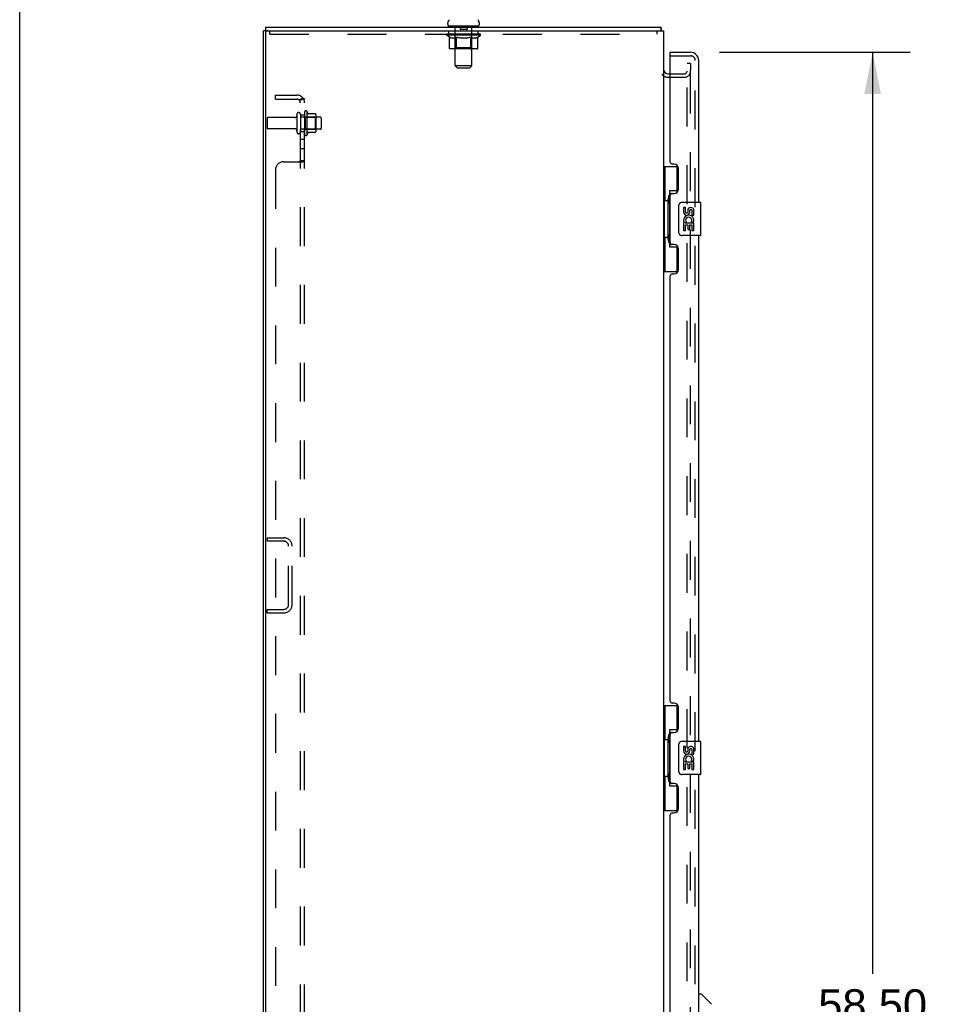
# Model space of a CAD drawing. Header units: inches. Extents: x 0 to 212, y 0 to 137.
# Tile 5 of 31: x 0 to 28, y 76 to 106. Entities that reach past the tile are written whole.
import ezdxf

# ---------------------------------------------------------------- set-up
doc = ezdxf.new("R2010")
doc.units = ezdxf.units.IN
doc.header["$LTSCALE"] = 11.654639
doc.header["$MEASUREMENT"] = 0
doc.linetypes.add('HIDDEN', pattern=[0.2, 0.1, -0.1])
doc.layers.get('0').update_dxf_attribs({"linetype": 'CONTINUOUS'})
for name, color, linetype in [('DEFAULT_2', 8, 'HIDDEN'), ('DIMENSIONS', 7, 'CONTINUOUS'), ('MAIN_OR_RIGHT_DOOR_ASSEMBLY', 7, 'CONTINUOUS'), ('SECONDARY_OR_LEFT_DOOR_ASSEMBLY', 7, 'CONTINUOUS'), ('SUBPANEL', 7, 'CONTINUOUS')]:
    doc.layers.add(name, color=color, linetype=linetype)
doc.styles.get("Standard").update_dxf_attribs({"font": 'arial.ttf'})
doc.dimstyles.new('DIMSTYLE_1', dxfattribs={"dimtxt": 0.934864, "dimasz": 1.246485, "dimexe": 0.09, "dimexo": 0.07, "dimgap": 0.0375, "dimtad": 0, "dimtih": 1, "dimtoh": 1, "dimzin": 4, "dimdsep": 46, "dimtxsty": 'Standard', "dimblk": '_FILLED', "dimblk1": '_FILLED', "dimblk2": '_FILLED', "dimcen": 0.09, "dimazin": 1, "dimtfac": 1, "dimtdec": 3, "dimtofl": 0, "dimtmove": 0, "dimatfit": 3, "dimldrblk": '_FILLED', "dimfxl": 0, "dimtolj": 1, "dimtzin": 4, "dimarcsym": 0})

# ---------------------------------------------------------------- blocks, each defined once
blk = doc.blocks.new('_FILLED')
at = {"color": 0, "linetype": 'ByBlock'}
blk.add_solid([(0, 0), (-1, 0.2), (-1, -0.2)], dxfattribs=at)
blk = doc.blocks.new('*D12')
at = {"layer": 'DIMENSIONS', "color": 2, "linetype": 'Continuous'}
for p, q in [((21.005, 104.733), (26.72, 104.733)), ((25.599, 104.733), (25.599, 77.096)), ((25.599, 46.233), (25.599, 73.824)), ((21.005, 46.233), (26.72, 46.233))]:
    blk.add_line(p, q, dxfattribs=at)
at = {"layer": 'DIMENSIONS', "color": 2, "linetype": 'Continuous', "xscale": 1.2464854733, "yscale": 1.2464854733, "zscale": 1.2464854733}
for p, rotation in [((25.599, 104.733), 90), ((25.599, 46.233), 270)]:
    blk.add_blockref('_FILLED', p, dxfattribs=dict(at, rotation=rotation))
at = {"layer": 'DIMENSIONS', "color": 2, "linetype": 'Continuous', "insert": (25.599, 76.629), "char_height": 0.9349, "width": 4.78206, "attachment_point": 2, "line_spacing_factor": 0.9}
blk.add_mtext('58.50\\PDOORS', dxfattribs=at)

msp = doc.modelspace()

# ---------------------------------------------------------------- linework, layer by layer
at = {"color": 7, "linetype": 'Continuous'}
for p, q in [((0, 0), (0, 137.113)), ((7.373, 105.483), (7.373, 105.379)), ((7.373, 105.483), (19.244, 105.483)), ((12.846, 105.573), (12.846, 105.611)), ((12.884, 105.513), (12.884, 105.483)), ((13.759, 105.513), (12.884, 105.513)), ((13.759, 105.513), (13.759, 105.483)), ((13.796, 105.573), (13.796, 105.611)), ((19.244, 105.483), (19.244, 105.379)), ((19.258, 105.437), (19.256, 105.452)), ((7.373, 105.379), (7.321, 105.379)), ((19.271, 105.386), (19.261, 105.379)), ((19.464, 104.087), (19.525, 104.087))]:
    msp.add_line(p, q, dxfattribs=at)
at = {"color": 3, "linetype": 'Continuous'}
for p, q in [((7.321, 45.587), (7.321, 105.379)), ((7.373, 105.379), (19.321, 105.379)), ((7.373, 105.316), (7.373, 45.649)), ((19.321, 105.379), (19.321, 45.587))]:
    msp.add_line(p, q, dxfattribs=at)
at = {"color": 7, "linetype": 'Continuous'}
for points in [[(19.256, 105.452), (19.256, 105.457), (19.255, 105.461), (19.255, 105.465), (19.254, 105.469), (19.253, 105.472), (19.253, 105.474), (19.252, 105.477), (19.251, 105.479), (19.249, 105.481), (19.248, 105.482), (19.247, 105.482), (19.246, 105.483), (19.244, 105.483)], [(19.271, 105.386), (19.269, 105.388), (19.268, 105.391), (19.266, 105.394), (19.265, 105.398), (19.263, 105.402), (19.262, 105.407), (19.261, 105.412), (19.26, 105.417), (19.259, 105.422), (19.259, 105.427), (19.258, 105.432), (19.258, 105.437)]]:
    msp.add_lwpolyline(points, dxfattribs=at)
for centre, radius, start, end in [((12.971, 105.611), 0.125, 126.7414, 180), ((12.906, 105.573), 0.06, 180, 270), ((13.736, 105.573), 0.06, 270, 360), ((13.671, 105.611), 0.125, 0, 53.2586), ((19.075, 105.236), 0.246, 35.3305, 37.3941), ((19.464, 104.229), 0.142, 180, 270)]:
    msp.add_arc(centre, radius, start, end, dxfattribs=at)
at = {"color": 3, "linetype": 'Continuous'}
msp.add_arc((7.436, 105.316), 0.0625, 90, 180, dxfattribs=at)
at = {"layer": 'DEFAULT_2', "color": 8, "linetype": 'HIDDEN'}
for p, q in [((13.071, 105.513), (13.071, 105.483)), ((13.072, 104.323), (13.072, 105.483)), ((13.216, 105.503), (13.216, 105.423)), ((13.426, 105.503), (13.426, 105.423)), ((13.57, 104.323), (13.57, 105.483)), ((13.571, 105.513), (13.571, 105.483)), ((7.509, 105.275), (7.509, 105.379)), ((7.509, 105.275), (19.134, 105.275)), ((12.815, 105.243), (12.815, 105.28)), ((12.895, 105.187), (12.815, 105.243)), ((13.828, 105.243), (12.815, 105.243)), ((12.823, 105.275), (12.823, 105.28)), ((12.83, 105.272), (12.83, 105.275)), ((12.83, 105.272), (13.813, 105.272)), ((12.837, 105.272), (12.837, 105.275)), ((12.838, 105.272), (12.838, 105.275)), ((12.846, 105.275), (12.846, 105.28)), ((12.859, 105.272), (12.859, 105.275)), ((12.86, 105.272), (12.86, 105.275)), ((12.883, 105.275), (12.883, 105.28)), ((12.884, 105.275), (12.884, 105.379)), ((12.895, 105.272), (12.895, 105.275)), ((12.895, 104.863), (12.895, 105.187)), ((12.895, 105.187), (12.906, 105.18)), ((12.897, 105.272), (12.897, 105.275)), ((13.06, 105.274), (12.899, 105.274)), ((12.917, 105.173), (12.906, 105.18)), ((12.928, 105.167), (12.917, 105.173)), ((12.938, 105.162), (12.927, 105.167)), ((12.934, 105.275), (12.934, 105.28)), ((12.935, 105.272), (12.935, 105.274)), ((12.935, 105.272), (12.935, 105.274)), ((12.938, 105.272), (12.938, 105.274)), ((12.949, 105.157), (12.938, 105.162)), ((12.943, 105.272), (12.943, 105.275)), ((12.943, 105.272), (12.943, 105.274)), ((12.946, 105.272), (12.946, 105.275)), ((12.949, 105.272), (12.949, 105.275)), ((12.96, 105.153), (12.949, 105.157)), ((12.952, 105.272), (12.952, 105.274)), ((13.043, 105.153), (12.96, 105.153)), ((12.964, 105.272), (12.964, 105.274)), ((12.978, 105.272), (12.978, 105.274)), ((12.979, 105.272), (12.979, 105.277)), ((12.995, 105.272), (12.995, 105.274)), ((12.996, 105.275), (12.996, 105.28)), ((13.004, 105.272), (13.004, 105.275)), ((13.007, 105.272), (13.007, 105.275)), ((13.014, 105.272), (13.014, 105.274)), ((13.023, 105.272), (13.023, 105.278)), ((13.036, 105.272), (13.036, 105.274)), ((13.038, 105.272), (13.038, 105.274)), ((13.043, 105.153), (13.054, 105.157)), ((13.064, 105.162), (13.053, 105.157)), ((13.06, 105.272), (13.06, 105.274)), ((13.114, 105.274), (13.064, 105.274)), ((13.075, 105.167), (13.064, 105.162)), ((13.068, 105.275), (13.068, 105.28)), ((13.071, 104.866), (13.071, 105.24)), ((13.074, 105.272), (13.074, 105.275)), ((13.086, 105.173), (13.075, 105.167)), ((13.077, 105.272), (13.077, 105.275)), ((13.082, 105.272), (13.082, 105.279)), ((13.086, 105.272), (13.086, 105.274)), ((13.097, 105.18), (13.086, 105.173)), ((13.094, 105.272), (13.094, 105.274)), ((13.108, 105.187), (13.097, 105.18)), ((13.108, 104.863), (13.108, 105.187)), ((13.108, 105.187), (13.131, 105.18)), ((13.114, 105.272), (13.114, 105.274)), ((13.173, 105.274), (13.126, 105.274)), ((13.154, 105.173), (13.131, 105.18)), ((13.142, 105.272), (13.142, 105.274)), ((13.148, 105.275), (13.148, 105.28)), ((13.151, 105.272), (13.151, 105.275)), ((13.153, 105.272), (13.153, 105.279)), ((13.176, 105.167), (13.154, 105.173)), ((13.155, 105.272), (13.155, 105.275)), ((13.161, 105.272), (13.161, 105.275)), ((13.173, 105.272), (13.173, 105.274)), ((13.198, 105.162), (13.176, 105.167)), ((13.238, 105.274), (13.194, 105.274)), ((13.22, 105.157), (13.198, 105.162)), ((13.205, 105.272), (13.205, 105.274)), ((13.242, 105.153), (13.22, 105.157)), ((13.416, 105.413), (13.226, 105.413)), ((13.23, 105.274), (13.321, 105.28)), ((13.233, 105.275), (13.233, 105.28)), ((13.234, 105.28), (13.233, 105.28)), ((13.234, 105.275), (13.234, 105.28)), ((13.234, 105.272), (13.234, 105.275)), ((13.237, 105.272), (13.237, 105.275)), ((13.238, 105.272), (13.238, 105.275)), ((13.238, 105.272), (13.238, 105.274)), ((13.401, 105.153), (13.242, 105.153)), ((13.305, 105.274), (13.266, 105.274)), ((13.271, 105.272), (13.271, 105.274)), ((13.305, 105.272), (13.305, 105.274)), ((13.319, 105.275), (13.319, 105.275)), ((13.319, 105.272), (13.319, 105.275)), ((13.319, 105.272), (13.319, 105.275)), ((13.321, 105.275), (13.321, 105.28)), ((13.321, 105.28), (13.413, 105.274)), ((13.323, 105.272), (13.323, 105.275)), ((13.323, 105.275), (13.324, 105.275)), ((13.324, 105.272), (13.324, 105.275)), ((13.338, 105.272), (13.338, 105.274)), ((13.338, 105.274), (13.377, 105.274)), ((13.372, 105.272), (13.372, 105.274)), ((13.401, 105.153), (13.423, 105.157)), ((13.405, 105.272), (13.405, 105.275)), ((13.405, 105.272), (13.405, 105.274)), ((13.405, 105.274), (13.449, 105.274)), ((13.406, 105.272), (13.406, 105.275)), ((13.409, 105.275), (13.409, 105.28)), ((13.409, 105.275), (13.409, 105.28)), ((13.409, 105.28), (13.409, 105.28)), ((13.409, 105.272), (13.409, 105.275)), ((13.445, 105.162), (13.423, 105.157)), ((13.438, 105.272), (13.438, 105.274)), ((13.468, 105.167), (13.445, 105.162)), ((13.49, 105.173), (13.467, 105.167)), ((13.469, 105.272), (13.469, 105.274)), ((13.469, 105.274), (13.517, 105.274)), ((13.482, 105.272), (13.482, 105.275)), ((13.487, 105.272), (13.487, 105.275)), ((13.49, 105.272), (13.49, 105.279)), ((13.513, 105.18), (13.49, 105.173)), ((13.492, 105.272), (13.492, 105.275)), ((13.495, 105.275), (13.495, 105.28)), ((13.5, 105.272), (13.5, 105.274)), ((13.536, 105.188), (13.513, 105.18)), ((13.529, 105.272), (13.529, 105.274)), ((13.529, 105.274), (13.579, 105.274)), ((13.536, 104.863), (13.536, 105.188)), ((13.536, 105.188), (13.548, 105.18)), ((13.548, 105.272), (13.548, 105.274)), ((13.56, 105.173), (13.548, 105.18)), ((13.557, 105.272), (13.557, 105.274)), ((13.571, 105.167), (13.56, 105.173)), ((13.561, 105.272), (13.561, 105.279)), ((13.565, 105.272), (13.565, 105.275)), ((13.569, 105.272), (13.569, 105.275)), ((13.571, 104.866), (13.571, 105.24)), ((13.583, 105.162), (13.571, 105.167)), ((13.574, 105.275), (13.574, 105.28)), ((13.583, 105.272), (13.583, 105.274)), ((13.583, 105.274), (13.828, 105.274)), ((13.594, 105.157), (13.583, 105.162)), ((13.605, 105.153), (13.594, 105.157)), ((13.604, 105.272), (13.604, 105.274)), ((13.681, 105.153), (13.605, 105.153)), ((13.607, 105.272), (13.607, 105.274)), ((13.619, 105.272), (13.619, 105.278)), ((13.628, 105.272), (13.628, 105.274)), ((13.636, 105.272), (13.636, 105.275)), ((13.639, 105.272), (13.639, 105.275)), ((13.647, 105.275), (13.647, 105.28)), ((13.648, 105.272), (13.648, 105.274)), ((13.664, 105.272), (13.664, 105.277)), ((13.665, 105.272), (13.665, 105.274)), ((13.679, 105.272), (13.679, 105.274)), ((13.681, 105.153), (13.692, 105.157)), ((13.69, 105.272), (13.69, 105.274)), ((13.703, 105.162), (13.692, 105.157)), ((13.694, 105.272), (13.694, 105.275)), ((13.697, 105.272), (13.697, 105.275)), ((13.699, 105.272), (13.699, 105.275)), ((13.699, 105.272), (13.699, 105.274)), ((13.715, 105.167), (13.703, 105.162)), ((13.705, 105.272), (13.705, 105.274)), ((13.707, 105.272), (13.707, 105.274)), ((13.708, 105.272), (13.708, 105.274)), ((13.709, 105.275), (13.709, 105.28)), ((13.727, 105.173), (13.715, 105.167)), ((13.738, 105.18), (13.726, 105.173)), ((13.731, 105.277), (13.827, 105.278)), ((13.731, 105.274), (13.731, 105.277)), ((13.75, 105.188), (13.738, 105.18)), ((13.746, 105.272), (13.746, 105.275)), ((13.748, 105.272), (13.748, 105.275)), ((13.75, 105.188), (13.828, 105.243)), ((13.75, 104.863), (13.75, 105.188)), ((13.759, 105.275), (13.759, 105.379)), ((13.76, 105.275), (13.76, 105.28)), ((13.783, 105.272), (13.783, 105.275)), ((13.784, 105.272), (13.784, 105.275)), ((13.797, 105.275), (13.797, 105.28)), ((13.805, 105.272), (13.805, 105.275)), ((13.806, 105.272), (13.806, 105.275)), ((13.813, 105.272), (13.813, 105.275)), ((13.82, 105.275), (13.82, 105.28)), ((13.827, 105.274), (13.827, 105.278)), ((13.828, 105.243), (13.828, 105.275)), ((19.134, 105.275), (19.134, 105.379)), ((13.071, 104.866), (13.04, 104.834)), ((13.571, 104.866), (13.071, 104.866)), ((13.571, 104.866), (13.603, 104.834)), ((13.716, 104.834), (12.929, 104.834)), ((13.118, 104.837), (13.116, 104.839)), ((13.121, 104.835), (13.119, 104.836)), ((13.124, 104.834), (13.121, 104.835)), ((13.126, 104.834), (13.124, 104.834)), ((13.132, 104.263), (13.072, 104.323)), ((13.57, 104.323), (13.072, 104.323)), ((13.132, 104.263), (13.51, 104.263)), ((13.51, 104.263), (13.57, 104.323)), ((20.03, 46.566), (20.03, 104.399)), ((20.134, 104.399), (20.03, 104.399)), ((20.134, 104.399), (20.134, 104.211)), ((19.464, 103.983), (19.948, 103.983)), ((19.525, 104.087), (19.948, 104.087)), ((20.134, 104.169), (20.134, 104.211)), ((20.134, 104.079), (20.134, 104.169)), ((20.134, 46.957), (20.134, 104.079)), ((8.319, 102.872), (8.319, 102.343)), ((8.425, 102.872), (8.425, 102.343)), ((9.02, 102.791), (8.425, 102.791)), ((8.55, 102.942), (8.55, 102.274)), ((8.57, 102.791), (8.55, 102.811)), ((8.57, 102.791), (8.57, 102.424)), ((8.57, 102.791), (8.866, 102.791)), ((8.62, 102.964), (8.62, 102.252)), ((8.876, 102.885), (8.648, 102.885)), ((8.866, 102.791), (8.886, 102.811)), ((8.866, 102.791), (8.866, 102.424)), ((8.886, 102.864), (8.886, 102.352)), ((7.425, 102.744), (7.425, 102.472)), ((8.257, 102.774), (7.455, 102.774)), ((9.05, 102.761), (9.05, 102.455)), ((8.257, 102.442), (7.455, 102.442)), ((9.02, 102.425), (8.425, 102.425)), ((8.57, 102.424), (8.55, 102.404)), ((8.57, 102.424), (8.866, 102.424)), ((8.876, 102.33), (8.648, 102.33)), ((8.866, 102.424), (8.886, 102.404)), ((7.425, 90.17), (7.425, 90.066)), ((7.425, 90.17), (7.929, 90.17)), ((7.929, 90.066), (7.425, 90.066)), ((8.071, 88.167), (8.071, 89.924)), ((8.175, 88.167), (8.175, 89.924)), ((7.425, 87.92), (7.425, 88.024)), ((7.425, 88.024), (7.929, 88.024)), ((7.425, 87.92), (7.929, 87.92))]:
    msp.add_line(p, q, dxfattribs=at)
for points in [[(12.929, 104.834), (12.925, 104.834), (12.921, 104.835), (12.917, 104.836), (12.913, 104.837), (12.909, 104.839), (12.906, 104.842), (12.902, 104.844), (12.9, 104.848), (12.898, 104.851), (12.896, 104.855), (12.895, 104.859), (12.895, 104.863)], [(13.109, 104.855), (13.109, 104.859), (13.108, 104.863)], [(13.11, 104.851), (13.109, 104.855), (13.109, 104.859), (13.108, 104.863)], [(13.119, 104.836), (13.118, 104.837), (13.116, 104.839), (13.114, 104.842), (13.112, 104.844), (13.111, 104.848), (13.11, 104.851)], [(13.114, 104.842), (13.112, 104.844), (13.111, 104.848)], [(13.519, 104.834), (13.521, 104.834), (13.523, 104.835), (13.525, 104.836), (13.527, 104.837), (13.529, 104.839), (13.531, 104.842), (13.532, 104.844), (13.534, 104.848), (13.535, 104.851), (13.536, 104.855), (13.536, 104.859), (13.536, 104.863)], [(13.716, 104.834), (13.72, 104.834), (13.724, 104.835), (13.728, 104.836), (13.732, 104.837), (13.736, 104.839), (13.739, 104.842), (13.742, 104.844), (13.745, 104.848), (13.747, 104.851), (13.749, 104.855), (13.75, 104.859), (13.75, 104.863)]]:
    msp.add_lwpolyline(points, dxfattribs=at)
for centre, radius, start, end in [((13.042, 105.483), 0.03, 0, 90), ((13.206, 105.503), 0.01, 0, 90), ((13.436, 105.503), 0.01, 90, 180), ((13.6, 105.483), 0.03, 90, 180), ((13.04, 105.24), 0.0318, 0, 90), ((13.226, 105.423), 0.01, 180, 270), ((13.416, 105.423), 0.01, 270, 360), ((13.603, 105.24), 0.0318, 90, 180), ((19.464, 104.229), 0.246, 217.2414, 270), ((19.948, 104.169), 0.186, 270, 360), ((19.948, 104.169), 0.0823, 270, 360), ((8.257, 102.836), 0.0625, 270, 360), ((8.372, 102.872), 0.053, 0, 180), ((8.589, 102.942), 0.0384, 34.4497, 180), ((8.02, 102.608), 0.698, 23.9679, 30.6631), ((8.667, 102.895), 0.01, 203.9679, 270), ((8.876, 102.875), 0.01, 5.1938, 90), ((8.745, 102.864), 0.141, 0, 5.2081), ((9.02, 102.761), 0.03, 0, 90), ((7.455, 102.744), 0.03, 90, 180), ((7.455, 102.472), 0.03, 180, 270), ((8.257, 102.379), 0.0625, 0, 90), ((8.372, 102.343), 0.053, 180, 360), ((8.589, 102.274), 0.0384, 180, 325.5503), ((8.02, 102.608), 0.698, 329.3369, 336.0321), ((8.667, 102.32), 0.01, 90, 156.0321), ((8.876, 102.34), 0.01, 270, 354.8062), ((8.745, 102.352), 0.141, 354.7919, 360), ((9.02, 102.455), 0.03, 270, 360), ((7.929, 89.924), 0.246, 0, 90), ((7.929, 89.924), 0.142, 0, 90), ((7.929, 88.167), 0.246, 270, 360), ((7.929, 88.167), 0.142, 270, 360)]:
    msp.add_arc(centre, radius, start, end, dxfattribs=at)
for centre, major_axis, ratio, start_param, end_param in [((13.321, 105.28), (0.506, 0.005), 0.05963, 2.96643, 3.140963), ((12.799, 105.27), (0.158, 0), 0.060556, 0.430652, 1.470503), ((13.321, 105.28), (0.506, 0), 0.060556, -3.141593, -2.96706), ((12.799, 105.265), (0.158, 0.002), 0.05963, 1.376596, 1.469874), ((13.321, 105.28), (0.506, 0.011), 0.05688, 2.791345, 2.965878), ((12.835, 105.27), (0.158, -0.002), 0.05963, 0.605815, 1.645666), ((12.78, 105.27), (0.158, 0.002), 0.05963, 0.25549, 1.295341), ((13.321, 105.28), (0.506, -0.005), 0.05963, -2.96643, -2.791898), ((12.835, 105.265), (0.158, 0), 0.060556, 1.551758, 1.645036), ((12.78, 105.265), (0.158, 0.003), 0.05688, 1.20151, 1.294789), ((12.836, 105.267), (0.131, 0.001), 0.05963, 1.065228, 1.614276), ((12.82, 105.267), (0.131, 0.003), 0.05688, 0.890143, 1.43919), ((12.866, 105.267), (0.131, 0), 0.060556, 1.240391, 1.789438), ((13.321, 105.28), (0.506, 0.015), 0.052395, 2.616403, 2.790936), ((12.885, 105.27), (0.158, -0.003), 0.05688, 0.7809, 1.820751), ((12.777, 105.27), (0.158, 0.003), 0.05688, 0.080405, 1.120256), ((13.321, 105.28), (0.506, -0.011), 0.05688, -2.791345, -2.616812), ((12.885, 105.265), (0.158, -0.002), 0.05963, 1.72692, 1.820198), ((12.777, 105.265), (0.158, 0.005), 0.052395, 1.026568, 1.119847), ((12.819, 105.267), (0.131, 0.004), 0.052395, 0.715201, 1.264248), ((12.91, 105.267), (0.131, -0.001), 0.05963, 1.415553, 1.9646), ((13.321, 105.28), (0.506, 0.02), 0.046319, 2.441654, 2.616187), ((12.948, 105.27), (0.158, -0.005), 0.052395, 0.955842, 1.995693), ((12.79, 105.27), (0.158, 0.005), 0.052395, -0.094537, 0.945314), ((13.321, 105.28), (0.506, -0.015), 0.052395, -2.616403, -2.44187), ((12.948, 105.265), (0.158, -0.003), 0.05688, 1.902006, 1.995284), ((12.79, 105.265), (0.158, 0.006), 0.046319, 0.851819, 0.945098), ((12.834, 105.267), (0.131, 0.005), 0.046319, 0.540452, 1.089499), ((12.967, 105.267), (0.131, -0.003), 0.05688, 1.590638, 2.139686), ((13.321, 105.28), (0.506, 0.024), 0.038841, 2.267123, 2.441656), ((13.023, 105.27), (0.158, -0.006), 0.046319, 1.130591, 2.170442), ((12.82, 105.27), (0.158, 0.006), 0.046319, -0.269286, 0.770565), ((13.321, 105.28), (0.506, -0.02), 0.046319, -2.441654, -2.267121), ((13.023, 105.265), (0.158, -0.005), 0.052395, 2.076947, 2.170226), ((12.82, 105.265), (0.158, 0.007), 0.038841, 0.677289, 0.770567), ((12.864, 105.267), (0.131, 0.006), 0.038841, 0.365921, 0.914969), ((13.035, 105.267), (0.131, -0.004), 0.052395, 1.76558, 2.314627), ((13.107, 105.27), (0.158, -0.007), 0.038841, 1.305122, 2.344973), ((13.321, 105.28), (0.506, 0.027), 0.030195, 2.09281, 2.267343), ((12.865, 105.27), (0.158, 0.007), 0.038841, -0.443817, 0.596034), ((13.321, 105.28), (0.506, -0.024), 0.038841, -2.267123, -2.092591), ((13.107, 105.265), (0.158, -0.006), 0.046319, 2.251696, 2.344975), ((12.865, 105.265), (0.158, 0.008), 0.030195, 0.502975, 0.596254), ((12.907, 105.267), (0.131, 0.007), 0.030195, 0.191608, 0.740655), ((13.111, 105.267), (0.131, -0.005), 0.046319, 1.940329, 2.489376), ((12.924, 105.27), (0.158, 0.008), 0.030195, -0.61813, 0.421721), ((13.197, 105.27), (0.158, -0.008), 0.030195, 1.479435, 2.519286), ((13.321, 105.28), (0.506, 0.029), 0.020645, 1.918687, 2.09322), ((13.321, 105.28), (0.506, -0.027), 0.030195, -2.09281, -1.918277), ((13.197, 105.265), (0.158, -0.007), 0.038841, 2.426227, 2.519505), ((12.924, 105.265), (0.158, 0.009), 0.020645, 0.328852, 0.422131), ((12.963, 105.267), (0.131, 0.007), 0.020645, 0.017485, 0.566532), ((13.194, 105.267), (0.131, -0.006), 0.038841, 2.11486, 2.663907), ((12.995, 105.27), (0.158, 0.009), 0.020645, -0.792253, 0.247598), ((13.291, 105.27), (0.158, -0.009), 0.020645, 1.653558, 2.693409), ((13.321, 105.28), (0.506, 0.03), 0.010478, 1.744704, 1.919237), ((13.321, 105.28), (0.506, -0.029), 0.020645, -1.918687, -1.744154), ((13.291, 105.265), (0.158, -0.008), 0.030195, 2.60054, 2.693819), ((12.995, 105.265), (0.158, 0.009), 0.010478, 0.154869, 0.248148), ((13.03, 105.267), (0.131, 0.008), 0.010478, 6.126688, 6.675735), ((13.281, 105.267), (0.131, -0.007), 0.030195, 2.289173, 2.83822), ((13.076, 105.27), (0.158, 0.009), 0.010478, -0.966236, -0.000846), ((13.386, 105.27), (0.158, -0.009), 0.010478, 1.827541, 2.867392), ((13.321, 105.28), (0.506, -0.03), 0.010478, -1.744704, -1.570171), ((13.386, 105.265), (0.158, -0.009), 0.020645, 2.774664, 2.867942), ((13.368, 105.267), (0.131, -0.007), 0.020645, 2.463296, 3.012344), ((13.257, 105.27), (0.158, 0.009), 0.010478, 0.274201, 1.314052), ((13.188, 105.267), (0.131, 0.008), 0.010478, -0.000483, 0.504314), ((13.164, 105.265), (0.158, 0.009), 0.010478, 0.099668, 0.192946), ((13.321, 105.28), (0.506, 0.03), 0.010478, -1.571421, -1.396888), ((13.479, 105.265), (0.158, -0.009), 0.010478, 2.948646, 3.041925), ((13.455, 105.267), (0.131, -0.008), 0.010478, 2.637279, 3.142076), ((13.352, 105.27), (0.158, 0.009), 0.020645, 0.448184, 1.488034), ((13.274, 105.267), (0.131, 0.007), 0.020645, 0.129249, 0.678296), ((13.257, 105.265), (0.158, 0.009), 0.020645, 0.273651, 0.366929), ((13.567, 105.27), (0.158, -0.009), 0.010478, -3.140747, -2.175357), ((13.321, 105.28), (0.506, 0.029), 0.020645, -1.397439, -1.222906), ((13.321, 105.28), (0.506, -0.03), 0.010478, 1.222355, 1.396888), ((13.446, 105.27), (0.158, 0.008), 0.030195, 0.622307, 1.662158), ((13.362, 105.267), (0.131, 0.007), 0.030195, 0.303372, 0.852419), ((13.613, 105.267), (0.131, -0.008), 0.010478, 2.749043, 3.29809), ((13.648, 105.27), (0.158, -0.009), 0.020645, 2.893995, 3.933846), ((13.352, 105.265), (0.158, 0.008), 0.030195, 0.447774, 0.541052), ((13.648, 105.265), (0.158, -0.009), 0.010478, 2.893445, 2.986723), ((13.536, 105.27), (0.158, 0.007), 0.038841, 0.79662, 1.836471), ((13.321, 105.28), (0.506, 0.027), 0.030195, -1.223315, -1.048783), ((13.321, 105.28), (0.506, -0.029), 0.020645, 1.048373, 1.222906), ((13.449, 105.267), (0.131, 0.006), 0.038841, 0.477686, 1.026733), ((13.68, 105.267), (0.131, -0.007), 0.020645, 2.57506, 3.124108), ((13.719, 105.27), (0.158, -0.008), 0.030195, 2.719872, 3.759723), ((13.62, 105.27), (0.158, 0.006), 0.046319, 0.971151, 2.011002), ((13.446, 105.265), (0.158, 0.007), 0.038841, 0.622087, 0.715366), ((13.719, 105.265), (0.158, -0.009), 0.020645, 2.719462, 2.812741), ((13.321, 105.28), (0.506, 0.024), 0.038841, -1.049002, -0.874469), ((13.321, 105.28), (0.506, -0.027), 0.030195, 0.87425, 1.048783), ((13.531, 105.267), (0.131, 0.005), 0.046319, 0.652216, 1.201263), ((13.695, 105.27), (0.158, 0.005), 0.052395, 1.1459, 2.185751), ((13.736, 105.267), (0.131, -0.007), 0.030195, 2.400937, 2.949985), ((13.778, 105.27), (0.158, -0.007), 0.038841, 2.545558, 3.585409), ((13.608, 105.267), (0.131, 0.004), 0.052395, 0.826965, 1.376012), ((13.536, 105.265), (0.158, 0.006), 0.046319, 0.796618, 0.889896), ((13.778, 105.265), (0.158, -0.008), 0.030195, 2.545339, 2.638617), ((13.758, 105.27), (0.158, 0.003), 0.05688, 1.320842, 2.360692), ((13.321, 105.28), (0.506, 0.02), 0.046319, -0.874471, -0.699939), ((13.321, 105.28), (0.506, -0.024), 0.038841, 0.699936, 0.874469), ((13.823, 105.27), (0.158, -0.006), 0.046319, 2.371028, 3.410879), ((13.779, 105.267), (0.131, -0.006), 0.038841, 2.226624, 2.775671), ((13.808, 105.27), (0.158, 0.002), 0.05963, 1.495927, 2.535778), ((13.675, 105.267), (0.131, 0.003), 0.05688, 1.001907, 1.550954), ((13.852, 105.27), (0.158, -0.005), 0.052395, 2.196279, 3.23613), ((13.809, 105.267), (0.131, -0.005), 0.046319, 2.052093, 2.601141), ((13.62, 105.265), (0.158, 0.005), 0.052395, 0.971367, 1.064645), ((13.823, 105.265), (0.158, -0.007), 0.038841, 2.371026, 2.464304), ((13.843, 105.27), (0.158, 0), 0.060556, 2.364024, 2.71094), ((13.866, 105.27), (0.158, -0.003), 0.05688, 2.021337, 3.061188), ((13.321, 105.28), (0.506, 0.015), 0.052395, -0.699723, -0.52519), ((13.321, 105.28), (0.506, -0.02), 0.046319, 0.525406, 0.699939), ((13.863, 105.27), (0.158, -0.002), 0.05963, 1.846251, 2.886102), ((13.732, 105.267), (0.131, 0.001), 0.05963, 1.176993, 1.72604), ((13.824, 105.267), (0.131, -0.004), 0.052395, 1.877344, 2.426392), ((13.777, 105.267), (0.131, 0), 0.060556, 1.352155, 1.901202), ((13.823, 105.267), (0.131, -0.003), 0.05688, 1.702402, 2.25145), ((13.807, 105.267), (0.131, -0.001), 0.05963, 1.527317, 2.076364), ((13.695, 105.265), (0.158, 0.003), 0.05688, 1.146309, 1.239587), ((13.852, 105.265), (0.158, -0.006), 0.046319, 2.196495, 2.289773), ((13.321, 105.28), (0.506, 0.011), 0.05688, -0.524781, -0.350248), ((13.321, 105.28), (0.506, -0.015), 0.052395, 0.350657, 0.52519), ((13.843, 105.265), (0.158, -0.002), 0.05963, 1.764997, 1.971333), ((13.758, 105.265), (0.158, 0.002), 0.05963, 1.321394, 1.414673), ((13.866, 105.265), (0.158, -0.005), 0.052395, 2.021746, 2.115024), ((13.321, 105.28), (0.506, 0.005), 0.05963, -0.349695, -0.175162), ((13.321, 105.28), (0.506, -0.011), 0.05688, 0.175715, 0.350248), ((13.808, 105.265), (0.158, 0), 0.060556, 1.496556, 1.589835), ((13.863, 105.265), (0.158, -0.003), 0.05688, 1.846804, 1.940083), ((13.321, 105.28), (0.506, -0.005), 0.05963, 6.27665, 6.458348), ((13.321, 105.28), (0.506, 0), 0.060556, -0.174533, -0.058352)]:
    msp.add_ellipse(centre, major_axis=major_axis, ratio=ratio, start_param=start_param, end_param=end_param, dxfattribs=at)
at = {"layer": 'MAIN_OR_RIGHT_DOOR_ASSEMBLY', "color": 8, "linetype": 'HIDDEN'}
for p, q in [((19.545, 104.629), (20.133, 104.629)), ((20.275, 46.479), (20.275, 104.486))]:
    msp.add_line(p, q, dxfattribs=at)
msp.add_arc((20.133, 104.486), 0.142, 0, 90, dxfattribs=at)
at = {"layer": 'SECONDARY_OR_LEFT_DOOR_ASSEMBLY', "color": 7, "linetype": 'Continuous'}
for p, q in [((19.525, 104.629), (19.525, 104.733)), ((19.545, 104.629), (19.525, 104.629)), ((19.321, 101.308), (19.762, 101.308)), ((19.36, 101.308), (19.36, 100.283)), ((19.725, 101.308), (19.725, 100.528)), ((19.498, 100.573), (19.498, 98.893)), ((19.725, 100.573), (19.498, 100.573)), ((19.339, 100.283), (19.339, 99.183)), ((19.339, 100.283), (19.461, 100.283)), ((19.461, 100.313), (19.461, 100.334)), ((19.461, 99.183), (19.461, 100.283)), ((19.784, 99.333), (19.784, 100.133)), ((19.884, 100.233), (20.424, 100.233)), ((20.439, 99.248), (20.439, 100.218)), ((19.922, 100.079), (19.922, 99.942)), ((19.985, 100.079), (19.922, 100.079)), ((19.985, 99.942), (19.985, 100.079)), ((20.05, 100.005), (20.05, 99.936)), ((20.111, 99.942), (20.111, 99.984)), ((20.174, 99.984), (20.174, 99.848)), ((20.174, 99.848), (20.236, 99.848)), ((20.236, 99.848), (20.236, 99.984)), ((19.922, 99.618), (19.922, 99.387)), ((19.94, 99.618), (19.922, 99.618)), ((19.975, 99.618), (20.002, 99.637)), ((19.975, 99.618), (20.236, 99.618)), ((19.985, 99.387), (19.985, 99.555)), ((19.985, 99.555), (20.05, 99.555)), ((20.05, 99.555), (20.05, 99.419)), ((20.111, 99.419), (20.111, 99.555)), ((20.111, 99.555), (20.174, 99.555)), ((20.166, 99.654), (20.223, 99.629)), ((20.174, 99.555), (20.174, 99.387)), ((20.236, 99.387), (20.236, 99.618)), ((20.424, 99.233), (19.884, 99.233)), ((19.922, 99.387), (19.985, 99.387)), ((20.05, 99.419), (20.111, 99.419)), ((20.174, 99.387), (20.236, 99.387)), ((19.339, 99.183), (19.461, 99.183)), ((19.36, 99.183), (19.36, 98.158)), ((19.461, 99.132), (19.461, 99.153)), ((19.725, 98.938), (19.725, 98.158)), ((19.498, 98.893), (19.725, 98.893)), ((19.321, 98.158), (19.762, 98.158)), ((19.321, 85.141), (19.762, 85.141)), ((19.36, 85.141), (19.36, 84.116)), ((19.725, 85.141), (19.725, 84.361)), ((19.498, 84.406), (19.498, 82.726)), ((19.725, 84.406), (19.498, 84.406)), ((19.339, 84.116), (19.339, 83.016)), ((19.339, 84.116), (19.461, 84.116)), ((19.461, 84.147), (19.461, 84.167)), ((19.461, 83.016), (19.461, 84.116)), ((19.784, 83.166), (19.784, 83.966)), ((19.884, 84.066), (20.424, 84.066)), ((19.922, 83.912), (19.922, 83.776)), ((19.985, 83.912), (19.922, 83.912)), ((19.985, 83.776), (19.985, 83.912)), ((20.439, 83.081), (20.439, 84.051)), ((20.05, 83.838), (20.05, 83.769)), ((20.111, 83.776), (20.111, 83.818)), ((20.174, 83.818), (20.174, 83.681)), ((20.174, 83.681), (20.236, 83.681)), ((20.236, 83.681), (20.236, 83.818)), ((19.922, 83.451), (19.922, 83.22)), ((19.94, 83.451), (19.922, 83.451)), ((19.975, 83.451), (20.002, 83.47)), ((19.975, 83.451), (20.236, 83.451)), ((19.985, 83.22), (19.985, 83.388)), ((19.985, 83.388), (20.05, 83.388)), ((20.05, 83.388), (20.05, 83.252)), ((20.111, 83.252), (20.111, 83.388)), ((20.111, 83.388), (20.174, 83.388)), ((20.166, 83.487), (20.223, 83.462)), ((20.174, 83.388), (20.174, 83.22)), ((20.236, 83.22), (20.236, 83.451)), ((19.339, 83.016), (19.461, 83.016)), ((19.36, 83.016), (19.36, 81.991)), ((20.424, 83.066), (19.884, 83.066)), ((19.922, 83.22), (19.985, 83.22)), ((20.05, 83.252), (20.111, 83.252)), ((20.174, 83.22), (20.236, 83.22)), ((19.461, 82.966), (19.461, 82.986)), ((19.498, 82.726), (19.725, 82.726)), ((19.725, 82.771), (19.725, 81.991)), ((19.321, 81.991), (19.762, 81.991)), ((20.379, 76.487), (20.442, 76.487)), ((20.767, 76.178), (20.47, 76.475))]:
    msp.add_line(p, q, dxfattribs=at)
at = {"layer": 'SECONDARY_OR_LEFT_DOOR_ASSEMBLY', "color": 3, "linetype": 'Continuous'}
for p, q in [((19.525, 104.733), (20.133, 104.733)), ((19.525, 101.44), (19.525, 104.609)), ((20.379, 100.233), (20.379, 104.486)), ((19.645, 101.38), (19.585, 101.38)), ((19.775, 100.63), (19.775, 101.25)), ((19.525, 99.025), (19.525, 100.44)), ((19.585, 100.5), (19.645, 100.5)), ((20.379, 84.066), (20.379, 99.233)), ((19.645, 98.965), (19.585, 98.965)), ((19.775, 98.215), (19.775, 98.835)), ((19.585, 98.085), (19.645, 98.085)), ((19.525, 85.274), (19.525, 98.025)), ((19.645, 85.214), (19.585, 85.214)), ((19.775, 84.464), (19.775, 85.084)), ((19.525, 82.859), (19.525, 84.274)), ((19.585, 84.334), (19.645, 84.334)), ((20.379, 67.9), (20.379, 83.066)), ((19.645, 82.799), (19.585, 82.799)), ((19.775, 82.049), (19.775, 82.669)), ((19.525, 69.107), (19.525, 81.859)), ((19.585, 81.919), (19.645, 81.919))]:
    msp.add_line(p, q, dxfattribs=at)
at = {"layer": 'SECONDARY_OR_LEFT_DOOR_ASSEMBLY', "color": 8, "linetype": 'HIDDEN'}
for p, q in [((19.545, 104.629), (20.133, 104.629)), ((20.275, 46.479), (20.275, 104.486))]:
    msp.add_line(p, q, dxfattribs=at)
at = {"layer": 'SECONDARY_OR_LEFT_DOOR_ASSEMBLY', "color": 7, "linetype": 'Continuous'}
for points in [[(19.498, 100.549), (19.499, 100.546), (19.499, 100.542), (19.5, 100.538), (19.501, 100.534), (19.503, 100.529), (19.505, 100.524), (19.507, 100.518), (19.51, 100.512), (19.514, 100.506), (19.518, 100.499), (19.522, 100.492), (19.527, 100.484), (19.532, 100.476), (19.534, 100.472)], [(19.784, 100.133), (19.785, 100.139), (19.785, 100.145), (19.786, 100.152), (19.787, 100.158), (19.789, 100.163), (19.791, 100.169)], [(19.791, 99.297), (19.789, 99.302), (19.787, 99.308), (19.786, 99.314), (19.785, 99.32), (19.785, 99.327), (19.784, 99.333)], [(19.534, 98.994), (19.532, 98.99), (19.527, 98.982), (19.522, 98.974), (19.518, 98.967), (19.514, 98.96), (19.51, 98.953), (19.507, 98.947), (19.505, 98.942), (19.503, 98.937), (19.501, 98.932), (19.5, 98.928), (19.499, 98.924), (19.499, 98.92), (19.498, 98.917)], [(19.498, 84.383), (19.499, 84.379), (19.499, 84.376), (19.5, 84.372), (19.501, 84.367), (19.503, 84.362), (19.505, 84.357), (19.507, 84.352), (19.51, 84.346), (19.514, 84.339), (19.518, 84.332), (19.522, 84.325), (19.527, 84.317), (19.532, 84.309), (19.534, 84.305)], [(19.784, 83.966), (19.785, 83.973), (19.785, 83.979), (19.786, 83.985), (19.787, 83.991), (19.789, 83.997), (19.791, 84.002)], [(19.791, 83.13), (19.789, 83.136), (19.787, 83.142), (19.786, 83.148), (19.785, 83.154), (19.785, 83.16), (19.784, 83.166)], [(19.534, 82.827), (19.532, 82.824), (19.527, 82.815), (19.522, 82.808), (19.518, 82.8), (19.514, 82.793), (19.51, 82.787), (19.507, 82.781), (19.505, 82.775), (19.503, 82.77), (19.501, 82.765), (19.5, 82.761), (19.499, 82.757), (19.499, 82.753), (19.498, 82.75)]]:
    msp.add_lwpolyline(points, dxfattribs=at)
at = {"layer": 'SECONDARY_OR_LEFT_DOOR_ASSEMBLY', "color": 3, "linetype": 'Continuous'}
for centre, radius, start, end in [((19.545, 104.609), 0.02, 90, 180), ((20.133, 104.486), 0.246, 0, 90), ((19.585, 101.44), 0.06, 180, 270), ((19.645, 101.25), 0.13, 0, 90), ((19.585, 100.44), 0.06, 90, 180), ((19.645, 100.63), 0.13, 270, 360), ((19.585, 99.025), 0.06, 180, 270), ((19.645, 98.835), 0.13, 0, 90), ((19.585, 98.025), 0.06, 90, 180), ((19.645, 98.215), 0.13, 270, 360), ((19.585, 85.274), 0.06, 180, 270), ((19.645, 85.084), 0.13, 0, 90), ((19.585, 84.274), 0.06, 90, 180), ((19.645, 84.464), 0.13, 270, 360), ((19.585, 82.859), 0.06, 180, 270), ((19.645, 82.669), 0.13, 0, 90), ((19.585, 81.859), 0.06, 90, 180), ((19.645, 82.049), 0.13, 270, 360)]:
    msp.add_arc(centre, radius, start, end, dxfattribs=at)
at = {"layer": 'SECONDARY_OR_LEFT_DOOR_ASSEMBLY', "color": 8, "linetype": 'HIDDEN'}
msp.add_arc((20.133, 104.486), 0.142, 0, 90, dxfattribs=at)
at = {"layer": 'SECONDARY_OR_LEFT_DOOR_ASSEMBLY', "color": 7, "linetype": 'Continuous'}
for centre, radius, start, end in [((19.884, 100.133), 0.1, 90, 158.7946), ((20.424, 100.218), 0.015, 0, 90), ((20.016, 99.942), 0.0943, 180, 360), ((20.079, 99.691), 0.157, 336.5966, 161.8791), ((20.016, 99.942), 0.0314, 180, 261.2295), ((20.016, 99.947), 0.0362, 263.4285, 341.7628), ((20.142, 99.984), 0.0943, 68.6999, 167.4338), ((20.142, 99.984), 0.0314, 0, 180.0485), ((20.142, 99.984), 0.0943, 0, 68.6704), ((20.076, 99.691), 0.154, 161.4199, 206.1963), ((20.079, 99.691), 0.157, 205.737, 207.8532), ((20.079, 99.691), 0.0943, 336.5966, 215.1122), ((19.884, 99.333), 0.1, 201.205, 270), ((20.424, 99.248), 0.015, 270, 360), ((19.884, 83.966), 0.1, 90, 158.7946), ((20.142, 83.818), 0.0943, 68.6999, 167.4338), ((20.142, 83.818), 0.0943, 0, 68.6704), ((20.424, 84.051), 0.015, 0, 90), ((20.016, 83.776), 0.0943, 180, 360), ((20.079, 83.524), 0.157, 336.5966, 161.8791), ((20.016, 83.776), 0.0314, 180, 261.2295), ((20.079, 83.524), 0.0943, 336.5966, 215.1122), ((20.016, 83.781), 0.0362, 263.4285, 341.7628), ((20.142, 83.818), 0.0314, 0, 180.0485), ((20.076, 83.524), 0.154, 161.4199, 206.1963), ((20.079, 83.524), 0.157, 205.737, 207.8532), ((19.884, 83.166), 0.1, 201.205, 270), ((20.424, 83.081), 0.015, 270, 360), ((20.442, 76.448), 0.0394, 45, 90)]:
    msp.add_arc(centre, radius, start, end, dxfattribs=at)
for centre, start_param, end_param in [((19.566, 100.323), 0.699287, 1.51401), ((19.566, 100.323), -4.655602, -3.84088), ((19.566, 99.142), 0.699287, 1.51401), ((19.566, 99.142), -4.655602, -3.84088), ((19.566, 84.157), 0.699287, 1.51401), ((19.566, 84.157), -4.655602, -3.84088), ((19.566, 82.976), 0.699287, 1.51401), ((19.566, 82.976), -4.655602, -3.84088)]:
    msp.add_ellipse(centre, major_axis=(0, 0.18), ratio=0.579493, start_param=start_param, end_param=end_param, dxfattribs=at)
at = {"layer": 'SUBPANEL', "color": 8, "linetype": 'HIDDEN'}
for p, q in [((7.675, 103.327), (7.675, 103.452)), ((7.675, 103.452), (8.313, 103.452)), ((7.675, 103.327), (8.313, 103.327)), ((8.496, 103.365), (8.4, 103.286)), ((8.425, 47.639), (8.425, 103.327)), ((8.425, 103.327), (8.55, 103.327)), ((8.55, 47.639), (8.55, 103.327)), ((8.425, 102.858), (8.55, 102.858)), ((8.425, 102.358), (8.55, 102.358)), ((8.425, 102.13), (8.55, 102.13)), ((8.425, 101.849), (8.55, 101.849)), ((7.925, 101.452), (8.496, 101.452)), ((8.411, 101.471), (8.415, 101.474)), ((8.425, 101.487), (8.55, 101.487)), ((8.496, 101.452), (8.498, 101.453)), ((7.675, 101.202), (7.675, 49.764))]:
    msp.add_line(p, q, dxfattribs=at)
for points in [[(8.4, 103.286), (8.4, 103.287), (8.399, 103.287), (8.399, 103.288), (8.4, 103.289), (8.4, 103.29), (8.401, 103.291), (8.402, 103.293), (8.403, 103.294), (8.404, 103.296), (8.406, 103.297), (8.407, 103.299)], [(8.407, 103.299), (8.411, 103.303), (8.413, 103.305), (8.415, 103.307), (8.417, 103.31), (8.419, 103.312), (8.42, 103.314), (8.422, 103.317), (8.423, 103.319), (8.424, 103.321), (8.425, 103.323), (8.425, 103.325), (8.425, 103.327)], [(8.421, 103.304), (8.421, 103.304), (8.421, 103.304), (8.422, 103.304), (8.422, 103.304), (8.422, 103.304), (8.423, 103.305), (8.423, 103.305), (8.424, 103.305), (8.424, 103.305), (8.425, 103.306), (8.425, 103.306), (8.426, 103.306), (8.426, 103.307), (8.427, 103.307), (8.428, 103.307), (8.428, 103.308), (8.429, 103.308), (8.43, 103.308), (8.43, 103.309), (8.431, 103.309), (8.432, 103.31), (8.432, 103.31), (8.433, 103.31), (8.434, 103.311), (8.435, 103.311), (8.435, 103.311), (8.436, 103.312), (8.437, 103.312), (8.438, 103.312), (8.439, 103.313), (8.439, 103.313), (8.44, 103.313), (8.441, 103.314), (8.442, 103.314), (8.443, 103.315), (8.444, 103.315), (8.444, 103.315), (8.445, 103.316), (8.446, 103.316), (8.447, 103.316), (8.448, 103.317), (8.449, 103.317), (8.45, 103.318), (8.451, 103.318), (8.452, 103.318), (8.453, 103.319), (8.454, 103.319), (8.455, 103.319), (8.456, 103.32), (8.457, 103.32), (8.459, 103.32), (8.46, 103.321), (8.461, 103.321), (8.462, 103.322), (8.463, 103.322), (8.464, 103.322), (8.465, 103.323), (8.466, 103.323), (8.467, 103.323), (8.468, 103.323), (8.469, 103.324), (8.47, 103.324), (8.471, 103.324), (8.472, 103.324), (8.473, 103.325), (8.474, 103.325), (8.475, 103.325), (8.476, 103.325), (8.477, 103.326), (8.478, 103.326), (8.479, 103.326), (8.48, 103.326), (8.481, 103.326), (8.482, 103.326), (8.482, 103.326), (8.483, 103.327), (8.484, 103.327), (8.484, 103.327), (8.485, 103.327), (8.485, 103.327), (8.485, 103.327)], [(8.425, 103.307), (8.425, 103.306), (8.424, 103.306), (8.424, 103.306), (8.423, 103.305), (8.423, 103.305), (8.423, 103.305), (8.422, 103.304), (8.422, 103.304), (8.422, 103.304), (8.421, 103.304), (8.421, 103.304)], [(8.485, 103.327), (8.485, 103.327), (8.485, 103.327), (8.485, 103.327), (8.485, 103.327), (8.485, 103.327), (8.484, 103.327), (8.484, 103.327), (8.483, 103.327), (8.482, 103.327), (8.482, 103.327)], [(8.496, 103.365), (8.498, 103.363), (8.501, 103.361), (8.504, 103.359), (8.507, 103.357), (8.51, 103.355), (8.513, 103.353), (8.517, 103.352), (8.521, 103.35)], [(8.521, 103.35), (8.528, 103.347), (8.531, 103.345), (8.534, 103.344), (8.537, 103.342), (8.54, 103.341), (8.543, 103.339), (8.545, 103.337), (8.547, 103.335), (8.548, 103.333), (8.549, 103.332), (8.55, 103.33), (8.55, 103.328), (8.55, 103.327)], [(8.4, 101.452), (8.4, 101.454), (8.399, 101.455), (8.399, 101.457), (8.4, 101.458), (8.4, 101.46), (8.401, 101.462), (8.402, 101.463), (8.403, 101.465), (8.404, 101.466), (8.406, 101.467), (8.407, 101.469), (8.409, 101.47)], [(8.4, 101.452), (8.4, 101.454), (8.399, 101.455), (8.399, 101.457)], [(8.4, 101.458), (8.4, 101.46), (8.401, 101.462), (8.402, 101.463)], [(8.406, 101.467), (8.407, 101.469), (8.409, 101.47), (8.411, 101.471)], [(8.415, 101.474), (8.417, 101.475), (8.419, 101.477), (8.42, 101.478), (8.422, 101.48), (8.423, 101.481)], [(8.417, 101.475), (8.419, 101.477), (8.42, 101.478), (8.422, 101.48), (8.423, 101.481), (8.424, 101.483), (8.425, 101.484), (8.425, 101.486), (8.425, 101.487)], [(8.424, 101.483), (8.425, 101.484), (8.425, 101.486), (8.425, 101.487)], [(8.496, 101.452), (8.498, 101.453), (8.501, 101.455), (8.504, 101.456), (8.507, 101.458), (8.51, 101.46)], [(8.504, 101.456), (8.507, 101.458), (8.51, 101.46), (8.513, 101.461), (8.517, 101.463), (8.524, 101.466)], [(8.524, 101.466), (8.528, 101.467), (8.531, 101.469)], [(8.531, 101.469), (8.534, 101.47), (8.537, 101.472), (8.54, 101.473)], [(8.537, 101.472), (8.54, 101.473), (8.543, 101.475), (8.545, 101.477), (8.547, 101.479), (8.548, 101.481), (8.549, 101.483), (8.55, 101.484), (8.55, 101.486), (8.55, 101.487)], [(8.543, 101.475), (8.545, 101.477), (8.547, 101.479), (8.548, 101.481)], [(8.549, 101.483), (8.55, 101.484), (8.55, 101.486)]]:
    msp.add_lwpolyline(points, dxfattribs=at)
for centre, radius, start, end in [((8.313, 103.215), 0.237, 0, 90), ((8.313, 103.215), 0.112, 0, 90), ((7.925, 101.202), 0.25, 90, 180)]:
    msp.add_arc(centre, radius, start, end, dxfattribs=at)

# ---------------------------------------------------------------- dimensions: what is measured, and where the dimension line sits
at = {"layer": 'DIMENSIONS', "color": 2, "linetype": 'Continuous'}
dim = msp.add_linear_dim(base=(25.599, 104.733), p1=(20.935, 46.233), p2=(20.935, 104.733), angle=90, text='<>\\PDOORS', dimstyle='DIMSTYLE_1', dxfattribs=at)
dim.commit()
dim.dimension.update_dxf_attribs({"geometry": '*D12', "text_midpoint": (25.599, 75.46), "dimtype": 160})

doc.saveas('drawing.dxf')
